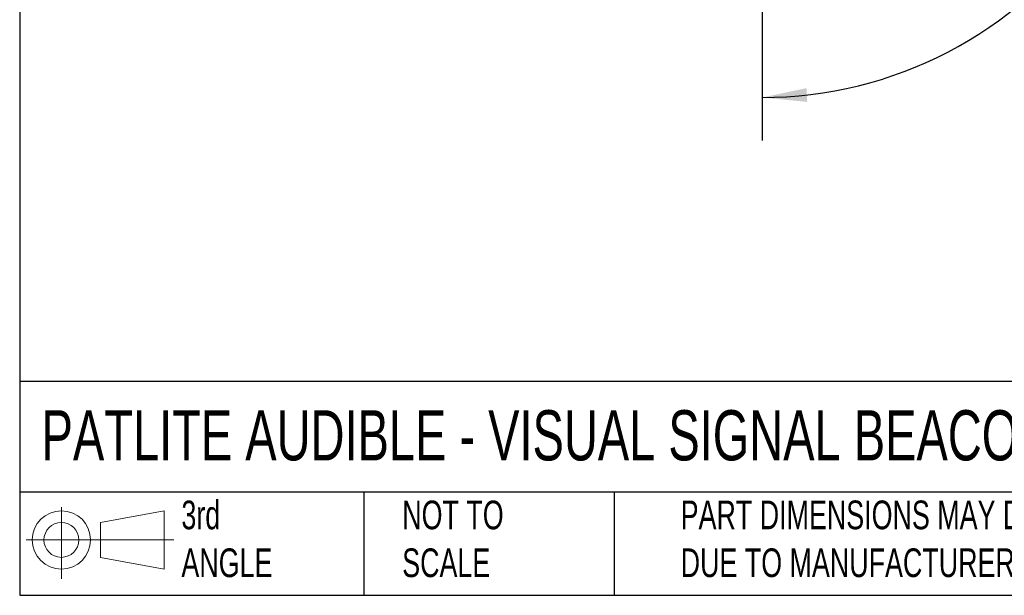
# Model space of a CAD drawing. Header units: millimetres. Extents: x 19 to 819, y 19 to 629.
# Tile 1 of 16: x 19 to 237, y 19 to 146. Entities that reach past the tile are written whole.
import ezdxf

# ---------------------------------------------------------------- set-up
doc = ezdxf.new("R2010")
doc.units = ezdxf.units.MM
doc.header["$LTSCALE"] = 3
doc.linetypes.add('SLD-Solid', pattern=[0])
doc.layers.add('DIMENSIONS', color=140, linetype='SLD-Solid', lineweight=25)
doc.layers.add('TEXT', color=140, linetype='SLD-Solid', lineweight=25)
doc.layers.add('SLD-DEFPOINTS', color=7, linetype='Continuous')
doc.styles.add('SLDTEXTSTYLE0', font='TXT', dxfattribs={"width": 0.7})
doc.dimstyles.new('SLDDIMSTYLE2', dxfattribs={"dimtxt": 6.474023, "dimasz": 9.906, "dimexe": 0, "dimexo": 0.0625, "dimgap": 1.618506, "dimtad": 0, "dimtih": 1, "dimtoh": 1, "dimdec": 4, "dimlfac": 3, "dimzin": 12, "dimdsep": 46, "dimtxsty": 'SLDTEXTSTYLE0', "dimsah": 1, "dimcen": 0.09, "dimadec": 0, "dimazin": 3, "dimtfac": 1, "dimtdec": 0, "dimtofl": 0, "dimtmove": 0, "dimatfit": 3, "dimfxl": 0, "dimfrac": 2, "dimtolj": 1, "dimtzin": 12, "dimarcsym": 0})

# ---------------------------------------------------------------- blocks, each defined once
blk = doc.blocks.new('Block11')
at = {"color": 7, "linetype": 'SLD-Solid', "lineweight": 18}
for p, q in [((7.77, 15.93), (7.77, 0)), ((16.44, 12.5), (30.53, 15.1)), ((30.53, 15.1), (30.53, 2.19)), ((16.44, 4.79), (16.44, 12.5)), ((0, 8.65), (32.62, 8.65)), ((16.44, 4.79), (30.53, 2.19))]:
    blk.add_line(p, q, dxfattribs=at)
for radius in [6.45, 3.86]:
    blk.add_circle((7.77, 8.65), radius, dxfattribs=at)
blk = doc.blocks.new('Block12')
at = {"layer": 'SLD-DEFPOINTS'}
blk.add_blockref('Block11', (0, 0), dxfattribs=at)
blk = doc.blocks.new('_D_5')
at = {"layer": 'DIMENSIONS'}
for p, q in [((217.01, 237.61), (268.7, 267.46)), ((183.4, 179.4), (183.4, 119.7))]:
    blk.add_line(p, q, dxfattribs=at)
for start, end in [(332.7283, 30), (270, 324.981)]:
    blk.add_arc((183.4, 218.21), 88.98, start, end, dxfattribs=at)
for points in [[(260.45, 262.7), (263.56, 253.17), (266.28, 254.55)], [(183.4, 129.23), (193.37, 128.26), (193.2, 131.3)]]:
    blk.add_solid(points, dxfattribs=at)
at = {"layer": 'DIMENSIONS', "insert": (249.24, 175.33), "char_height": 6.35, "attachment_point": 1, "style": 'SLDTEXTSTYLE0'}
blk.add_mtext('120°', dxfattribs=at)

msp = doc.modelspace()

# ---------------------------------------------------------------- linework, layer by layer
at = {"layer": 'TEXT'}
for p, q in [((19.05, 628.65), (19.05, 19.05)), ((819.15, 66.378323), (19.05, 66.378323)), ((819.15, 41.91), (19.05, 41.91)), ((95.25, 41.91), (95.25, 19.05)), ((150.634884, 41.91), (150.634884, 19.05)), ((19.05, 19.05), (819.15, 19.05))]:
    msp.add_line(p, q, dxfattribs=at)

# ---------------------------------------------------------------- block references
at = {"layer": 'SLD-DEFPOINTS'}
msp.add_blockref('Block12', (20.513816, 22.661566), dxfattribs=at)

# ---------------------------------------------------------------- texts
at = {"layer": 'TEXT', "attachment_point": 1, "style": 'SLDTEXTSTYLE0'}
for s, insert, char_height in [('PATLITE AUDIBLE - VISUAL SIGNAL BEACON: BLUE', (23.897203, 60.019161), 11.1125), ('3rd^JANGLE', (54.846407, 40.013007), 6.35), ('NOT TO^JSCALE', (103.725485, 40.013008), 6.35), ("PART DIMENSIONS MAY DIFFER SLIGHTLY ^JDUE TO MANUFACTURER'S VARIANCES", (165.357853, 40.022323), 6.35)]:
    msp.add_mtext(s, dxfattribs=dict(at, insert=insert, char_height=char_height))

# ---------------------------------------------------------------- dimensions: what is measured, and where the dimension line sits
at = {"layer": 'DIMENSIONS'}
dim = msp.add_angular_dim_2l(base=(224.468583, 139.275955), line1=((183.395541, 183.20843), (183.395541, 218.20843)), line2=((213.70643, 235.70843), (183.395541, 218.20843)), dimstyle='SLDDIMSTYLE2', dxfattribs=at)
dim.commit()
dim.dimension.update_dxf_attribs({"geometry": '_D_5', "text_midpoint": (259.612718, 172.292503), "dimtype": 162})

doc.saveas('drawing.dxf')
